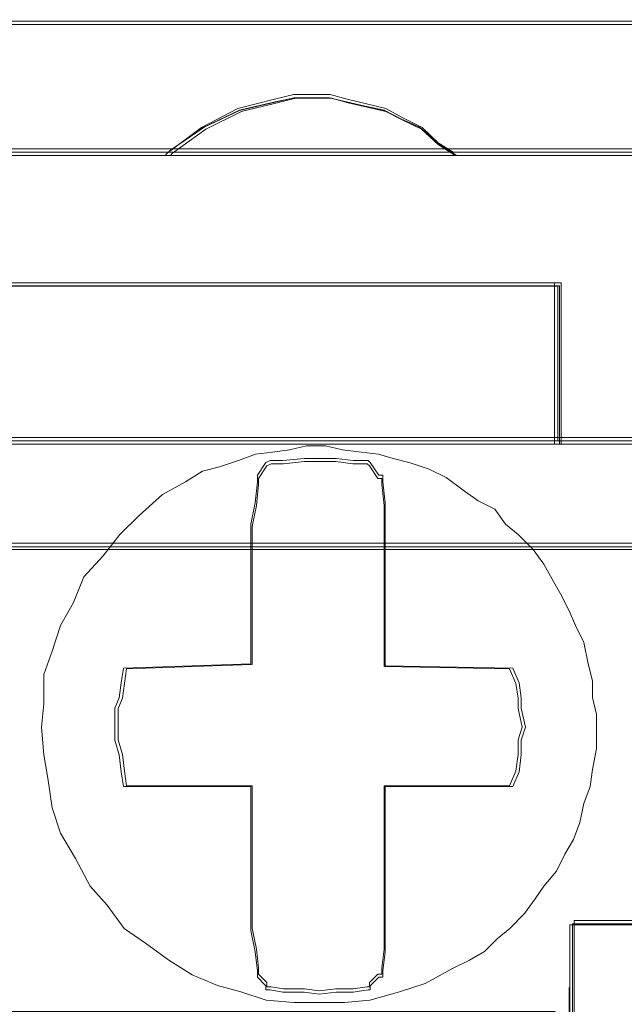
# Model space of a CAD drawing. Header units: millimetres. Extents: x -1290 to 1795, y -4192 to -1311.
# Tile 134 of 256: x 580.04 to 581.43, y -3302.43 to -3300.16. Entities that reach past the tile are written whole.
import ezdxf

# ---------------------------------------------------------------- set-up
doc = ezdxf.new("R2010")
doc.units = ezdxf.units.MM
doc.layers.add('$EL_istn', color=7, linetype='Continuous', lineweight=15)
doc.layers.add('Aparatura', color=7, linetype='Continuous', lineweight=13)
doc.styles.get("Standard").update_dxf_attribs({"font": 'ARIALN.TTF', "width": 0.8})
doc.dimstyles.new('100', dxfattribs={"dimtxt": 15, "dimasz": 10, "dimexe": 1.25, "dimexo": 0.625, "dimtad": 1, "dimdec": 0, "dimtxsty": 'Standard', "dimblk": 'OBLIQUE', "dimcen": 2.5, "dimadec": 0, "dimazin": 0, "dimtfac": 1, "dimtdec": 0, "dimtmove": 0, "dimatfit": 3, "dimldrblk": 'NONE', "dimfxl": 1, "dimarcsym": 0})

# ---------------------------------------------------------------- blocks, each defined once
blk = doc.blocks.new('_Oblique')
at = {"color": 0, "linetype": 'ByBlock', "lineweight": -2}
blk.add_line((-0.5, -0.5), (0.5, 0.5), dxfattribs=at)
blk = doc.blocks.new('*D43')
at = {"layer": '$EL_istn', "color": 0, "linetype": 'Continuous', "lineweight": -2, "ltscale": 0.1}
for p, q in [((605.2914, -3294.7164), (605.2914, -3319.5177)), ((518.0914, -3296.8148), (518.0914, -3319.5177)), ((518.0914, -3318.2677), (605.2914, -3318.2677))]:
    blk.add_line(p, q, dxfattribs=at)
at = {"layer": 'Defpoints', "color": 0}
for p in [(605.2914, -3294.0914), (518.0914, -3296.1898), (605.2914, -3318.2677)]:
    blk.add_point(p, dxfattribs=at)
at = {"layer": '$EL_istn', "color": 0, "linetype": 'ByBlock', "lineweight": -2, "xscale": 5, "yscale": 5, "zscale": 5, "rotation": 180}
blk.add_blockref('_Oblique', (518.0914, -3318.2677), dxfattribs=at)
at = {"layer": '$EL_istn', "color": 0, "linetype": 'ByBlock', "lineweight": -2, "xscale": 5, "yscale": 5, "zscale": 5}
blk.add_blockref('_Oblique', (605.2914, -3318.2677), dxfattribs=at)
at = {"layer": '$EL_istn', "color": 0, "lineweight": 5, "insert": (561.6914, -3313.5581), "char_height": 8, "attachment_point": 5}
blk.add_mtext('436', dxfattribs=at)
blk = doc.blocks.new('_None')

msp = doc.modelspace()

# ---------------------------------------------------------------- linework, layer by layer
at = {"layer": 'Aparatura', "lineweight": 13}
for points in [[(561.7986, -3300.1643), (596.0784, -3300.1643), (561.7986, -3300.1643)], [(581.0449, -3300.4732), (581.0055, -3300.4462), (580.9661, -3300.4084), (580.9217, -3300.3868), (580.8823, -3300.3652), (580.838, -3300.3544), (580.7936, -3300.3436), (580.7542, -3300.3328), (580.7148, -3300.3328), (580.6705, -3300.3328), (580.6261, -3300.3436), (580.5423, -3300.3652), (580.4586, -3300.4084), (580.3798, -3300.4678), (580.3748, -3300.4732), (581.0449, -3300.4732)], [(580.9661, -3300.4084), (580.9217, -3300.3868), (580.8823, -3300.3652), (580.838, -3300.3544), (580.7936, -3300.3436), (580.7542, -3300.3328), (580.7148, -3300.3328), (580.6705, -3300.3328), (580.6261, -3300.3436), (580.5423, -3300.3652), (580.4586, -3300.4084), (580.3798, -3300.4678), (580.3748, -3300.4732), (581.0449, -3300.4732), (581.0055, -3300.4462), (580.9661, -3300.4084)], [(580.9661, -3300.4084), (580.9217, -3300.3868), (580.8823, -3300.3652), (580.838, -3300.3544), (580.7936, -3300.3436), (580.7542, -3300.3328), (580.7148, -3300.3328), (580.6705, -3300.3328), (580.6261, -3300.3436), (580.5423, -3300.3652), (580.4586, -3300.4084), (580.3798, -3300.4678), (580.3748, -3300.4732), (581.0449, -3300.4732), (581.0055, -3300.4462), (580.9661, -3300.4084)], [(580.9661, -3300.4084), (580.9217, -3300.3868), (580.8823, -3300.3652), (580.838, -3300.3544), (580.7936, -3300.3436), (580.7542, -3300.3328), (580.7148, -3300.3328), (580.6705, -3300.3328), (580.6261, -3300.3436), (580.5423, -3300.3652), (580.4586, -3300.4084), (580.3798, -3300.4678), (580.3748, -3300.4732), (581.0449, -3300.4732), (581.0055, -3300.4462), (580.9661, -3300.4084)], [(580.8823, -3300.3652), (580.838, -3300.3544), (580.7936, -3300.3436), (580.7542, -3300.3328), (580.7148, -3300.3328), (580.6705, -3300.3328), (580.6261, -3300.3436), (580.5423, -3300.3652), (580.4586, -3300.4084), (580.3798, -3300.4678), (580.3748, -3300.4732), (581.0449, -3300.4732), (581.0055, -3300.4462), (580.9661, -3300.4084), (580.9217, -3300.3868), (580.8823, -3300.3652)], [(580.9603, -3300.4078), (580.917, -3300.3885), (580.8784, -3300.3692), (580.8351, -3300.3596), (580.7917, -3300.35), (580.7532, -3300.3403), (580.7147, -3300.3403), (580.6713, -3300.3403), (580.628, -3300.35), (580.5461, -3300.3692), (580.4642, -3300.4078), (580.3872, -3300.4609), (580.3824, -3300.4657), (581.0374, -3300.4657), (580.9989, -3300.4416), (580.9603, -3300.4078)], [(580.8784, -3300.3692), (580.8351, -3300.3596), (580.7917, -3300.35), (580.7532, -3300.3403), (580.7147, -3300.3403), (580.6713, -3300.3403), (580.628, -3300.35), (580.5461, -3300.3692), (580.4642, -3300.4078), (580.3872, -3300.4609), (580.3824, -3300.4657), (581.0374, -3300.4657), (580.9989, -3300.4416), (580.9603, -3300.4078), (580.917, -3300.3885), (580.8784, -3300.3692)], [(561.7986, -3300.4578), (597.2576, -3300.4578), (561.7986, -3300.4578)], [(581.2857, -3300.766), (578.7236, -3300.766), (581.2857, -3300.766)], [(578.7236, -3300.8714), (578.7236, -3300.9869), (578.7236, -3301.1375), (581.2857, -3301.1375), (581.2857, -3300.9869), (581.2857, -3300.8714), (581.2857, -3300.766), (578.7236, -3300.766), (578.7236, -3300.8714)], [(578.7236, -3300.8714), (578.7236, -3300.9869), (578.7236, -3301.1375), (581.2857, -3301.1375), (581.2857, -3300.9869), (581.2857, -3300.8714), (581.2857, -3300.766), (578.7236, -3300.766), (578.7236, -3300.8714)], [(578.7236, -3300.8714), (578.7236, -3300.9869), (578.7236, -3301.1375), (581.2857, -3301.1375), (581.2857, -3300.9869), (581.2857, -3300.8714), (581.2857, -3300.766), (578.7236, -3300.766), (578.7236, -3300.8714)], [(578.7236, -3300.9869), (578.7236, -3301.1375), (581.2857, -3301.1375), (581.2857, -3300.9869), (581.2857, -3300.8714), (581.2857, -3300.766), (578.7236, -3300.766), (578.7236, -3300.8714), (578.7236, -3300.9869)], [(581.2857, -3300.766), (580.9525, -3300.766), (581.2857, -3300.766)], [(581.2703, -3300.8824), (581.2703, -3300.766), (581.2703, -3300.8824)], [(578.7312, -3300.8747), (578.7312, -3300.9855), (578.7312, -3301.13), (581.2782, -3301.13), (581.2782, -3300.9855), (581.2782, -3300.8747), (581.2782, -3300.7736), (578.7312, -3300.7736), (578.7312, -3300.8747)], [(578.7312, -3300.9855), (578.7312, -3301.13), (581.2782, -3301.13), (581.2782, -3300.9855), (581.2782, -3300.8747), (581.2782, -3300.7736), (578.7312, -3300.7736), (578.7312, -3300.8747), (578.7312, -3300.9855)], [(581.2703, -3300.9931), (581.2703, -3300.867), (581.2703, -3300.9931)], [(581.2703, -3301.1375), (581.2703, -3300.9776), (581.2703, -3301.1375)], [(580.1686, -3302.091), (580.1345, -3302.0325), (580.115, -3301.9741), (580.1053, -3301.9059), (580.0955, -3301.8523), (580.0907, -3301.789), (580.0955, -3301.7354), (580.0955, -3301.6672), (580.115, -3301.6136), (580.1345, -3301.5551), (580.1638, -3301.5016), (580.1881, -3301.4431), (580.232, -3301.3944), (580.271, -3301.3457), (580.3148, -3301.3018), (580.3684, -3301.2531), (580.422, -3301.2239), (580.461, -3301.1996), (580.5, -3301.1898), (580.5439, -3301.1752), (580.5828, -3301.1606), (580.6218, -3301.1557), (580.6608, -3301.1508), (580.6998, -3301.1411), (580.7437, -3301.1411), (580.7826, -3301.1508), (580.8265, -3301.1557), (580.8655, -3301.1606), (580.8996, -3301.1703), (580.9386, -3301.1801), (580.9824, -3301.1947), (581.0214, -3301.2142), (581.0604, -3301.2434), (581.0945, -3301.2677), (581.1335, -3301.2872), (581.1579, -3301.3213), (581.1871, -3301.3457), (581.2212, -3301.3798), (581.2456, -3301.4139), (581.2651, -3301.448), (581.2846, -3301.4821), (581.3041, -3301.521), (581.3187, -3301.5551), (581.3382, -3301.5941), (581.3479, -3301.6428), (581.3577, -3301.6818), (581.3577, -3301.7208), (581.3674, -3301.7597), (581.3674, -3301.7987), (581.3674, -3301.8377), (581.3577, -3301.8864), (581.3528, -3301.9254), (581.3382, -3301.9643), (581.3284, -3302.0082), (581.3138, -3302.0471), (581.2943, -3302.0812), (581.2748, -3302.1202), (581.2456, -3302.1543), (581.2261, -3302.1835), (581.2017, -3302.2176), (581.1676, -3302.2517), (581.1384, -3302.2761), (581.1091, -3302.3053), (581.075, -3302.3248), (581.036, -3302.3443), (580.9727, -3302.3784), (580.9142, -3302.3979), (580.846, -3302.4173), (580.7875, -3302.4222), (580.729, -3302.4222), (580.6706, -3302.4222), (580.6072, -3302.4173), (580.5487, -3302.3979), (580.4951, -3302.3832), (580.4367, -3302.3589), (580.3831, -3302.3248), (580.3294, -3302.2858), (580.2807, -3302.2517), (580.2417, -3302.1981), (580.2027, -3302.1543), (580.1686, -3302.091)], [(580.1686, -3302.091), (580.1345, -3302.0325), (580.115, -3301.9741), (580.1053, -3301.9059), (580.0955, -3301.8523), (580.0907, -3301.789), (580.0955, -3301.7354), (580.0955, -3301.6672), (580.115, -3301.6136), (580.1345, -3301.5551), (580.1638, -3301.5016), (580.1881, -3301.4431), (580.232, -3301.3944), (580.271, -3301.3457), (580.3148, -3301.3018), (580.3684, -3301.2531), (580.422, -3301.2239), (580.461, -3301.1996), (580.5, -3301.1898), (580.5439, -3301.1752), (580.5828, -3301.1606), (580.6218, -3301.1557), (580.6608, -3301.1508), (580.6998, -3301.1411), (580.7437, -3301.1411), (580.7826, -3301.1508), (580.8265, -3301.1557), (580.8655, -3301.1606), (580.8996, -3301.1703), (580.9386, -3301.1801), (580.9824, -3301.1947), (581.0214, -3301.2142), (581.0604, -3301.2434), (581.0945, -3301.2677), (581.1335, -3301.2872), (581.1579, -3301.3213), (581.1871, -3301.3457), (581.2212, -3301.3798), (581.2456, -3301.4139), (581.2651, -3301.448), (581.2846, -3301.4821), (581.3041, -3301.521), (581.3187, -3301.5551), (581.3382, -3301.5941), (581.3479, -3301.6428), (581.3577, -3301.6818), (581.3577, -3301.7208), (581.3674, -3301.7597), (581.3674, -3301.7987), (581.3674, -3301.8377), (581.3577, -3301.8864), (581.3528, -3301.9254), (581.3382, -3301.9643), (581.3284, -3302.0082), (581.3138, -3302.0471), (581.2943, -3302.0812), (581.2748, -3302.1202), (581.2456, -3302.1543), (581.2261, -3302.1835), (581.2017, -3302.2176), (581.1676, -3302.2517), (581.1384, -3302.2761), (581.1091, -3302.3053), (581.075, -3302.3248), (581.036, -3302.3443), (580.9727, -3302.3784), (580.9142, -3302.3979), (580.846, -3302.4173), (580.7875, -3302.4222), (580.729, -3302.4222), (580.6706, -3302.4222), (580.6072, -3302.4173), (580.5487, -3302.3979), (580.4951, -3302.3832), (580.4367, -3302.3589), (580.3831, -3302.3248), (580.3294, -3302.2858), (580.2807, -3302.2517), (580.2417, -3302.1981), (580.2027, -3302.1543), (580.1686, -3302.091)], [(581.3577, -3301.8864), (581.3528, -3301.9254), (581.3382, -3301.9643), (581.3284, -3302.0082), (581.3138, -3302.0471), (581.2943, -3302.0812), (581.2748, -3302.1202), (581.2456, -3302.1543), (581.2261, -3302.1835), (581.2017, -3302.2176), (581.1676, -3302.2517), (581.1384, -3302.2761), (581.1091, -3302.3053), (581.075, -3302.3248), (581.036, -3302.3443), (580.9727, -3302.3784), (580.9142, -3302.3979), (580.846, -3302.4173), (580.7875, -3302.4222), (580.729, -3302.4222), (580.6706, -3302.4222), (580.6072, -3302.4173), (580.5487, -3302.3979), (580.4951, -3302.3832), (580.4367, -3302.3589), (580.3831, -3302.3248), (580.3294, -3302.2858), (580.2807, -3302.2517), (580.2417, -3302.1981), (580.2027, -3302.1543), (580.1686, -3302.091), (580.1345, -3302.0325), (580.115, -3301.9741), (580.1053, -3301.9059), (580.0955, -3301.8523), (580.0907, -3301.789), (580.0955, -3301.7354), (580.0955, -3301.6672), (580.115, -3301.6136), (580.1345, -3301.5551), (580.1638, -3301.5016), (580.1881, -3301.4431), (580.232, -3301.3944), (580.271, -3301.3457), (580.3148, -3301.3018), (580.3684, -3301.2531), (580.422, -3301.2239), (580.461, -3301.1996), (580.5, -3301.1898), (580.5439, -3301.1752), (580.5828, -3301.1606), (580.6218, -3301.1557), (580.6608, -3301.1508), (580.6998, -3301.1411), (580.7437, -3301.1411), (580.7826, -3301.1508), (580.8265, -3301.1557), (580.8655, -3301.1606), (580.8996, -3301.1703), (580.9386, -3301.1801), (580.9824, -3301.1947), (581.0214, -3301.2142), (581.0604, -3301.2434), (581.0945, -3301.2677), (581.1335, -3301.2872), (581.1579, -3301.3213), (581.1871, -3301.3457), (581.2212, -3301.3798), (581.2456, -3301.4139), (581.2651, -3301.448), (581.2846, -3301.4821), (581.3041, -3301.521), (581.3187, -3301.5551), (581.3382, -3301.5941), (581.3479, -3301.6428), (581.3577, -3301.6818), (581.3577, -3301.7208), (581.3674, -3301.7597), (581.3674, -3301.7987), (581.3674, -3301.8377), (581.3577, -3301.8864)], [(581.3577, -3301.8864), (581.3528, -3301.9254), (581.3382, -3301.9643), (581.3284, -3302.0082), (581.3138, -3302.0471), (581.2943, -3302.0812), (581.2748, -3302.1202), (581.2456, -3302.1543), (581.2261, -3302.1835), (581.2017, -3302.2176), (581.1676, -3302.2517), (581.1384, -3302.2761), (581.1091, -3302.3053), (581.075, -3302.3248), (581.036, -3302.3443), (580.9727, -3302.3784), (580.9142, -3302.3979), (580.846, -3302.4173), (580.7875, -3302.4222), (580.729, -3302.4222), (580.6706, -3302.4222), (580.6072, -3302.4173), (580.5487, -3302.3979), (580.4951, -3302.3832), (580.4367, -3302.3589), (580.3831, -3302.3248), (580.3294, -3302.2858), (580.2807, -3302.2517), (580.2417, -3302.1981), (580.2027, -3302.1543), (580.1686, -3302.091), (580.1345, -3302.0325), (580.115, -3301.9741), (580.1053, -3301.9059), (580.0955, -3301.8523), (580.0907, -3301.789), (580.0955, -3301.7354), (580.0955, -3301.6672), (580.115, -3301.6136), (580.1345, -3301.5551), (580.1638, -3301.5016), (580.1881, -3301.4431), (580.232, -3301.3944), (580.271, -3301.3457), (580.3148, -3301.3018), (580.3684, -3301.2531), (580.422, -3301.2239), (580.461, -3301.1996), (580.5, -3301.1898), (580.5439, -3301.1752), (580.5828, -3301.1606), (580.6218, -3301.1557), (580.6608, -3301.1508), (580.6998, -3301.1411), (580.7437, -3301.1411), (580.7826, -3301.1508), (580.8265, -3301.1557), (580.8655, -3301.1606), (580.8996, -3301.1703), (580.9386, -3301.1801), (580.9824, -3301.1947), (581.0214, -3301.2142), (581.0604, -3301.2434), (581.0945, -3301.2677), (581.1335, -3301.2872), (581.1579, -3301.3213), (581.1871, -3301.3457), (581.2212, -3301.3798), (581.2456, -3301.4139), (581.2651, -3301.448), (581.2846, -3301.4821), (581.3041, -3301.521), (581.3187, -3301.5551), (581.3382, -3301.5941), (581.3479, -3301.6428), (581.3577, -3301.6818), (581.3577, -3301.7208), (581.3674, -3301.7597), (581.3674, -3301.7987), (581.3674, -3301.8377), (581.3577, -3301.8864)], [(581.2943, -3302.0812), (581.3138, -3302.0471), (581.3284, -3302.0082), (581.3382, -3301.9643), (581.3528, -3301.9254), (581.3577, -3301.8864), (581.3674, -3301.8377), (581.3674, -3301.7987), (581.3674, -3301.7597), (581.3577, -3301.7208), (581.3577, -3301.6818), (581.3479, -3301.6428), (581.3382, -3301.5941), (581.3187, -3301.5551), (581.3041, -3301.521), (581.2846, -3301.4821), (581.2651, -3301.448), (581.2456, -3301.4139), (581.2212, -3301.3798), (581.1871, -3301.3457), (581.1579, -3301.3213), (581.1335, -3301.2872), (581.0945, -3301.2677), (581.0604, -3301.2434), (581.0214, -3301.2142), (580.9824, -3301.1947), (580.9386, -3301.1801), (580.8996, -3301.1703), (580.8655, -3301.1606), (580.8265, -3301.1557), (580.7826, -3301.1508), (580.7437, -3301.1411), (580.6998, -3301.1411), (580.6608, -3301.1508), (580.6218, -3301.1557), (580.5828, -3301.1606), (580.5439, -3301.1752), (580.5, -3301.1898), (580.461, -3301.1996), (580.422, -3301.2239), (580.3684, -3301.2531), (580.3148, -3301.3018), (580.271, -3301.3457), (580.232, -3301.3944), (580.1881, -3301.4431), (580.1638, -3301.5016), (580.1345, -3301.5551), (580.115, -3301.6136), (580.0955, -3301.6672), (580.0955, -3301.7354), (580.0907, -3301.789), (580.0955, -3301.8523), (580.1053, -3301.9059), (580.115, -3301.9741), (580.1345, -3302.0325), (580.1686, -3302.091), (580.2027, -3302.1543), (580.2417, -3302.1981), (580.2807, -3302.2517), (580.3294, -3302.2858), (580.3831, -3302.3248), (580.4367, -3302.3589), (580.4951, -3302.3832), (580.5487, -3302.3979), (580.6072, -3302.4173), (580.6706, -3302.4222), (580.729, -3302.4222), (580.7875, -3302.4222), (580.846, -3302.4173), (580.9142, -3302.3979), (580.9727, -3302.3784), (581.036, -3302.3443), (581.075, -3302.3248), (581.1091, -3302.3053), (581.1384, -3302.2761), (581.1676, -3302.2517), (581.2017, -3302.2176), (581.2261, -3302.1835), (581.2456, -3302.1543), (581.2748, -3302.1202), (581.2943, -3302.0812)], [(581.2943, -3302.0812), (581.3138, -3302.0471), (581.3284, -3302.0082), (581.3382, -3301.9643), (581.3528, -3301.9254), (581.3577, -3301.8864), (581.3674, -3301.8377), (581.3674, -3301.7987), (581.3674, -3301.7597), (581.3577, -3301.7208), (581.3577, -3301.6818), (581.3479, -3301.6428), (581.3382, -3301.5941), (581.3187, -3301.5551), (581.3041, -3301.521), (581.2846, -3301.4821), (581.2651, -3301.448), (581.2456, -3301.4139), (581.2212, -3301.3798), (581.1871, -3301.3457), (581.1579, -3301.3213), (581.1335, -3301.2872), (581.0945, -3301.2677), (581.0604, -3301.2434), (581.0214, -3301.2142), (580.9824, -3301.1947), (580.9386, -3301.1801), (580.8996, -3301.1703), (580.8655, -3301.1606), (580.8265, -3301.1557), (580.7826, -3301.1508), (580.7437, -3301.1411), (580.6998, -3301.1411), (580.6608, -3301.1508), (580.6218, -3301.1557), (580.5828, -3301.1606), (580.5439, -3301.1752), (580.5, -3301.1898), (580.461, -3301.1996), (580.422, -3301.2239), (580.3684, -3301.2531), (580.3148, -3301.3018), (580.271, -3301.3457), (580.232, -3301.3944), (580.1881, -3301.4431), (580.1638, -3301.5016), (580.1345, -3301.5551), (580.115, -3301.6136), (580.0955, -3301.6672), (580.0955, -3301.7354), (580.0907, -3301.789), (580.0955, -3301.8523), (580.1053, -3301.9059), (580.115, -3301.9741), (580.1345, -3302.0325), (580.1686, -3302.091), (580.2027, -3302.1543), (580.2417, -3302.1981), (580.2807, -3302.2517), (580.3294, -3302.2858), (580.3831, -3302.3248), (580.4367, -3302.3589), (580.4951, -3302.3832), (580.5487, -3302.3979), (580.6072, -3302.4173), (580.6706, -3302.4222), (580.729, -3302.4222), (580.7875, -3302.4222), (580.846, -3302.4173), (580.9142, -3302.3979), (580.9727, -3302.3784), (581.036, -3302.3443), (581.075, -3302.3248), (581.1091, -3302.3053), (581.1384, -3302.2761), (581.1676, -3302.2517), (581.2017, -3302.2176), (581.2261, -3302.1835), (581.2456, -3302.1543), (581.2748, -3302.1202), (581.2943, -3302.0812)], [(581.2943, -3302.0812), (581.2748, -3302.1202), (581.2456, -3302.1543), (581.2261, -3302.1835), (581.2017, -3302.2176), (581.1676, -3302.2517), (581.1384, -3302.2761), (581.1091, -3302.3053), (581.075, -3302.3248), (581.036, -3302.3443), (580.9727, -3302.3784), (580.9142, -3302.3979), (580.846, -3302.4173), (580.7875, -3302.4222), (580.729, -3302.4222), (580.6706, -3302.4222), (580.6072, -3302.4173), (580.5487, -3302.3979), (580.4951, -3302.3832), (580.4367, -3302.3589), (580.3831, -3302.3248), (580.3294, -3302.2858), (580.2807, -3302.2517), (580.2417, -3302.1981), (580.2027, -3302.1543), (580.1686, -3302.091), (580.1345, -3302.0325), (580.115, -3301.9741), (580.1053, -3301.9059), (580.0955, -3301.8523), (580.0907, -3301.789), (580.0955, -3301.7354), (580.0955, -3301.6672), (580.115, -3301.6136), (580.1345, -3301.5551), (580.1638, -3301.5016), (580.1881, -3301.4431), (580.232, -3301.3944), (580.271, -3301.3457), (580.3148, -3301.3018), (580.3684, -3301.2531), (580.422, -3301.2239), (580.461, -3301.1996), (580.5, -3301.1898), (580.5439, -3301.1752), (580.5828, -3301.1606), (580.6218, -3301.1557), (580.6608, -3301.1508), (580.6998, -3301.1411), (580.7437, -3301.1411), (580.7826, -3301.1508), (580.8265, -3301.1557), (580.8655, -3301.1606), (580.8996, -3301.1703), (580.9386, -3301.1801), (580.9824, -3301.1947), (581.0214, -3301.2142), (581.0604, -3301.2434), (581.0945, -3301.2677), (581.1335, -3301.2872), (581.1579, -3301.3213), (581.1871, -3301.3457), (581.2212, -3301.3798), (581.2456, -3301.4139), (581.2651, -3301.448), (581.2846, -3301.4821), (581.3041, -3301.521), (581.3187, -3301.5551), (581.3382, -3301.5941), (581.3479, -3301.6428), (581.3577, -3301.6818), (581.3577, -3301.7208), (581.3674, -3301.7597), (581.3674, -3301.7987), (581.3674, -3301.8377), (581.3577, -3301.8864), (581.3528, -3301.9254), (581.3382, -3301.9643), (581.3284, -3302.0082), (581.3138, -3302.0471), (581.2943, -3302.0812)], [(580.2738, -3301.6868), (580.2689, -3301.7209), (580.2591, -3301.7453), (580.2591, -3301.7891), (580.2591, -3301.8184), (580.2689, -3301.8525), (580.2738, -3301.8915), (580.2787, -3301.9256), (580.5723, -3301.9256), (580.5723, -3302.257), (580.5821, -3302.3057), (580.587, -3302.3496), (580.587, -3302.3642), (580.587, -3302.3642), (580.6066, -3302.3837), (580.6066, -3302.3934), (580.6164, -3302.3934), (580.6457, -3302.3983), (580.6947, -3302.3983), (580.7289, -3302.4032), (580.7681, -3302.3983), (580.8072, -3302.3983), (580.8415, -3302.3934), (580.8464, -3302.3934), (580.8464, -3302.3837), (580.866, -3302.3642), (580.8757, -3302.3642), (580.8757, -3302.3496), (580.8806, -3302.3057), (580.8806, -3302.257), (580.8806, -3301.9256), (581.1743, -3301.9256), (581.189, -3301.8915), (581.1939, -3301.8525), (581.1939, -3301.8184), (581.2036, -3301.7891), (581.1939, -3301.7453), (581.1939, -3301.7209), (581.189, -3301.6868), (581.1743, -3301.6527), (580.8806, -3301.6478), (580.8806, -3301.3213), (580.8806, -3301.2725), (580.8757, -3301.2238), (580.8757, -3301.2092), (580.866, -3301.2092), (580.8464, -3301.1799), (580.8415, -3301.1751), (580.8072, -3301.1751), (580.7681, -3301.1702), (580.7289, -3301.1702), (580.6947, -3301.1702), (580.6457, -3301.1751), (580.6164, -3301.1751), (580.6066, -3301.1799), (580.587, -3301.2092), (580.587, -3301.2092), (580.587, -3301.2238), (580.5821, -3301.2725), (580.5723, -3301.3213), (580.5723, -3301.6429), (580.2787, -3301.6527), (580.2738, -3301.6868)], [(580.2689, -3301.8525), (580.2738, -3301.8915), (580.2787, -3301.9256), (580.5723, -3301.9256), (580.5723, -3302.257), (580.5821, -3302.3057), (580.587, -3302.3496), (580.587, -3302.3642), (580.587, -3302.3642), (580.6066, -3302.3837), (580.6066, -3302.3934), (580.6164, -3302.3934), (580.6457, -3302.3983), (580.6947, -3302.3983), (580.7289, -3302.4032), (580.7681, -3302.3983), (580.8072, -3302.3983), (580.8415, -3302.3934), (580.8464, -3302.3934), (580.8464, -3302.3837), (580.866, -3302.3642), (580.8757, -3302.3642), (580.8757, -3302.3496), (580.8806, -3302.3057), (580.8806, -3302.257), (580.8806, -3301.9256), (581.1743, -3301.9256), (581.189, -3301.8915), (581.1939, -3301.8525), (581.1939, -3301.8184), (581.2036, -3301.7891), (581.1939, -3301.7453), (581.1939, -3301.7209), (581.189, -3301.6868), (581.1743, -3301.6527), (580.8806, -3301.6478), (580.8806, -3301.3213), (580.8806, -3301.2725), (580.8757, -3301.2238), (580.8757, -3301.2092), (580.866, -3301.2092), (580.8464, -3301.1799), (580.8415, -3301.1751), (580.8072, -3301.1751), (580.7681, -3301.1702), (580.7289, -3301.1702), (580.6947, -3301.1702), (580.6457, -3301.1751), (580.6164, -3301.1751), (580.6066, -3301.1799), (580.587, -3301.2092), (580.587, -3301.2092), (580.587, -3301.2238), (580.5821, -3301.2725), (580.5723, -3301.3213), (580.5723, -3301.6429), (580.2787, -3301.6527), (580.2738, -3301.6868), (580.2689, -3301.7209), (580.2591, -3301.7453), (580.2591, -3301.7891), (580.2591, -3301.8184), (580.2689, -3301.8525)], [(580.2689, -3301.8525), (580.2738, -3301.8915), (580.2787, -3301.9256), (580.5723, -3301.9256), (580.5723, -3302.257), (580.5821, -3302.3057), (580.587, -3302.3496), (580.587, -3302.3642), (580.587, -3302.3642), (580.6066, -3302.3837), (580.6066, -3302.3934), (580.6164, -3302.3934), (580.6457, -3302.3983), (580.6947, -3302.3983), (580.7289, -3302.4032), (580.7681, -3302.3983), (580.8072, -3302.3983), (580.8415, -3302.3934), (580.8464, -3302.3934), (580.8464, -3302.3837), (580.866, -3302.3642), (580.8757, -3302.3642), (580.8757, -3302.3496), (580.8806, -3302.3057), (580.8806, -3302.257), (580.8806, -3301.9256), (581.1743, -3301.9256), (581.189, -3301.8915), (581.1939, -3301.8525), (581.1939, -3301.8184), (581.2036, -3301.7891), (581.1939, -3301.7453), (581.1939, -3301.7209), (581.189, -3301.6868), (581.1743, -3301.6527), (580.8806, -3301.6478), (580.8806, -3301.3213), (580.8806, -3301.2725), (580.8757, -3301.2238), (580.8757, -3301.2092), (580.866, -3301.2092), (580.8464, -3301.1799), (580.8415, -3301.1751), (580.8072, -3301.1751), (580.7681, -3301.1702), (580.7289, -3301.1702), (580.6947, -3301.1702), (580.6457, -3301.1751), (580.6164, -3301.1751), (580.6066, -3301.1799), (580.587, -3301.2092), (580.587, -3301.2092), (580.587, -3301.2238), (580.5821, -3301.2725), (580.5723, -3301.3213), (580.5723, -3301.6429), (580.2787, -3301.6527), (580.2738, -3301.6868), (580.2689, -3301.7209), (580.2591, -3301.7453), (580.2591, -3301.7891), (580.2591, -3301.8184), (580.2689, -3301.8525)], [(580.8806, -3301.9256), (580.8806, -3302.257), (580.8806, -3302.3057), (580.8757, -3302.3496), (580.8757, -3302.3642), (580.866, -3302.3642), (580.8464, -3302.3837), (580.8464, -3302.3934), (580.8415, -3302.3934), (580.8072, -3302.3983), (580.7681, -3302.3983), (580.7289, -3302.4032), (580.6947, -3302.3983), (580.6457, -3302.3983), (580.6164, -3302.3934), (580.6066, -3302.3934), (580.6066, -3302.3837), (580.587, -3302.3642), (580.587, -3302.3642), (580.587, -3302.3496), (580.5821, -3302.3057), (580.5723, -3302.257), (580.5723, -3301.9256), (580.2787, -3301.9256), (580.2738, -3301.8915), (580.2689, -3301.8525), (580.2591, -3301.8184), (580.2591, -3301.7891), (580.2591, -3301.7453), (580.2689, -3301.7209), (580.2738, -3301.6868), (580.2787, -3301.6527), (580.5723, -3301.6429), (580.5723, -3301.3213), (580.5821, -3301.2725), (580.587, -3301.2238), (580.587, -3301.2092), (580.587, -3301.2092), (580.6066, -3301.1799), (580.6164, -3301.1751), (580.6457, -3301.1751), (580.6947, -3301.1702), (580.7289, -3301.1702), (580.7681, -3301.1702), (580.8072, -3301.1751), (580.8415, -3301.1751), (580.8464, -3301.1799), (580.866, -3301.2092), (580.8757, -3301.2092), (580.8757, -3301.2238), (580.8806, -3301.2725), (580.8806, -3301.3213), (580.8806, -3301.6478), (581.1743, -3301.6527), (581.189, -3301.6868), (581.1939, -3301.7209), (581.1939, -3301.7453), (581.2036, -3301.7891), (581.1939, -3301.8184), (581.1939, -3301.8525), (581.189, -3301.8915), (581.1743, -3301.9256), (580.8806, -3301.9256)], [(580.8806, -3301.9256), (580.8806, -3302.257), (580.8806, -3302.3057), (580.8757, -3302.3496), (580.8757, -3302.3642), (580.866, -3302.3642), (580.8464, -3302.3837), (580.8464, -3302.3934), (580.8415, -3302.3934), (580.8072, -3302.3983), (580.7681, -3302.3983), (580.7289, -3302.4032), (580.6947, -3302.3983), (580.6457, -3302.3983), (580.6164, -3302.3934), (580.6066, -3302.3934), (580.6066, -3302.3837), (580.587, -3302.3642), (580.587, -3302.3642), (580.587, -3302.3496), (580.5821, -3302.3057), (580.5723, -3302.257), (580.5723, -3301.9256), (580.2787, -3301.9256), (580.2738, -3301.8915), (580.2689, -3301.8525), (580.2591, -3301.8184), (580.2591, -3301.7891), (580.2591, -3301.7453), (580.2689, -3301.7209), (580.2738, -3301.6868), (580.2787, -3301.6527), (580.5723, -3301.6429), (580.5723, -3301.3213), (580.5821, -3301.2725), (580.587, -3301.2238), (580.587, -3301.2092), (580.587, -3301.2092), (580.6066, -3301.1799), (580.6164, -3301.1751), (580.6457, -3301.1751), (580.6947, -3301.1702), (580.7289, -3301.1702), (580.7681, -3301.1702), (580.8072, -3301.1751), (580.8415, -3301.1751), (580.8464, -3301.1799), (580.866, -3301.2092), (580.8757, -3301.2092), (580.8757, -3301.2238), (580.8806, -3301.2725), (580.8806, -3301.3213), (580.8806, -3301.6478), (581.1743, -3301.6527), (581.189, -3301.6868), (581.1939, -3301.7209), (581.1939, -3301.7453), (581.2036, -3301.7891), (581.1939, -3301.8184), (581.1939, -3301.8525), (581.189, -3301.8915), (581.1743, -3301.9256), (580.8806, -3301.9256)], [(580.2766, -3301.8517), (580.2814, -3301.8902), (580.2862, -3301.9239), (580.5751, -3301.9239), (580.5751, -3302.2512), (580.5847, -3302.2994), (580.5895, -3302.3427), (580.5895, -3302.3571), (580.5895, -3302.3571), (580.6088, -3302.3764), (580.6088, -3302.386), (580.6184, -3302.386), (580.6473, -3302.3908), (580.6954, -3302.3908), (580.7291, -3302.3956), (580.7677, -3302.3908), (580.8062, -3302.3908), (580.8399, -3302.386), (580.8447, -3302.386), (580.8447, -3302.3764), (580.8639, -3302.3571), (580.8736, -3302.3571), (580.8736, -3302.3427), (580.8784, -3302.2994), (580.8784, -3302.2512), (580.8784, -3301.9239), (581.1672, -3301.9239), (581.1817, -3301.8902), (581.1865, -3301.8517), (581.1865, -3301.818), (581.1961, -3301.7891), (581.1865, -3301.7458), (581.1865, -3301.7217), (581.1817, -3301.688), (581.1672, -3301.6543), (580.8784, -3301.6495), (580.8784, -3301.327), (580.8784, -3301.2788), (580.8736, -3301.2307), (580.8736, -3301.2163), (580.8639, -3301.2163), (580.8447, -3301.1874), (580.8399, -3301.1826), (580.8062, -3301.1826), (580.7677, -3301.1777), (580.7291, -3301.1777), (580.6954, -3301.1777), (580.6473, -3301.1826), (580.6184, -3301.1826), (580.6088, -3301.1874), (580.5895, -3301.2163), (580.5895, -3301.2163), (580.5895, -3301.2307), (580.5847, -3301.2788), (580.5751, -3301.327), (580.5751, -3301.6447), (580.2862, -3301.6543), (580.2814, -3301.688), (580.2766, -3301.7217), (580.267, -3301.7458), (580.267, -3301.7891), (580.267, -3301.818), (580.2766, -3301.8517)], [(585.4968, -3301.3656), (585.4914, -3301.3656), (561.6131, -3301.3656), (546.7402, -3301.3656), (541.265, -3301.3656), (538.8793, -3301.3656), (538.1539, -3301.3656), (537.8584, -3301.3656), (537.7724, -3301.3656), (537.7402, -3301.3656), (537.7294, -3301.3656), (537.724, -3301.3656), (585.4968, -3301.3656)], [(581.304, -3302.8073), (581.304, -3302.3877), (581.304, -3302.8073)]]:
    msp.add_lwpolyline(points, close=True, dxfattribs=at)
for points in [[(596.0705, -3300.1718), (561.8063, -3300.1718)], [(596.0705, -3300.1718), (561.8063, -3300.1718)], [(596.0784, -3300.1643), (561.8065, -3300.1643)], [(596.0784, -3300.1643), (561.8065, -3300.1643)], [(596.0784, -3300.1643), (561.8065, -3300.1643)], [(596.0784, -3300.1643), (561.8065, -3300.1643)], [(579.6364, -3300.4657), (580.3825, -3300.4657), (580.3873, -3300.4609), (580.4643, -3300.4079), (580.5462, -3300.3693), (580.628, -3300.3501), (580.6713, -3300.3404), (580.7146, -3300.3404), (580.7532, -3300.3404), (580.7917, -3300.3501), (580.835, -3300.3597), (580.8783, -3300.3693), (580.9168, -3300.3886), (580.9601, -3300.4079), (580.9987, -3300.4416), (581.0372, -3300.4657), (581.7785, -3300.4657)], [(579.6364, -3300.4657), (580.3825, -3300.4657), (580.3873, -3300.4609), (580.4643, -3300.4079), (580.5462, -3300.3693), (580.628, -3300.3501), (580.6713, -3300.3404), (580.7146, -3300.3404), (580.7532, -3300.3404), (580.7917, -3300.3501), (580.835, -3300.3597), (580.8783, -3300.3693), (580.9168, -3300.3886), (580.9601, -3300.4079), (580.9987, -3300.4416), (581.0372, -3300.4657), (581.7785, -3300.4657)], [(579.6406, -3300.4732), (580.3869, -3300.4732), (580.3917, -3300.4682), (580.4687, -3300.4125), (580.5506, -3300.3719), (580.6324, -3300.3517), (580.6757, -3300.3415), (580.7191, -3300.3415), (580.7576, -3300.3415), (580.7961, -3300.3517), (580.8394, -3300.3618), (580.8828, -3300.3719), (580.9213, -3300.3922), (580.9646, -3300.4125), (581.0032, -3300.4479), (581.0417, -3300.4732), (581.7832, -3300.4732)], [(579.6406, -3300.4732), (580.3869, -3300.4732), (580.3917, -3300.4682), (580.4687, -3300.4125), (580.5506, -3300.3719), (580.6324, -3300.3517), (580.6757, -3300.3415), (580.7191, -3300.3415), (580.7576, -3300.3415), (580.7961, -3300.3517), (580.8394, -3300.3618), (580.8828, -3300.3719), (580.9213, -3300.3922), (580.9646, -3300.4125), (581.0032, -3300.4479), (581.0417, -3300.4732), (581.7832, -3300.4732)], [(579.6406, -3300.4732), (580.3869, -3300.4732), (580.3917, -3300.4682), (580.4687, -3300.4125), (580.5506, -3300.3719), (580.6324, -3300.3517), (580.6757, -3300.3415), (580.7191, -3300.3415), (580.7576, -3300.3415), (580.7961, -3300.3517), (580.8394, -3300.3618), (580.8828, -3300.3719), (580.9213, -3300.3922), (580.9646, -3300.4125), (581.0032, -3300.4479), (581.0417, -3300.4732), (581.7832, -3300.4732)], [(579.6406, -3300.4732), (580.3869, -3300.4732), (580.3917, -3300.4682), (580.4687, -3300.4125), (580.5506, -3300.3719), (580.6324, -3300.3517), (580.6757, -3300.3415), (580.7191, -3300.3415), (580.7576, -3300.3415), (580.7961, -3300.3517), (580.8394, -3300.3618), (580.8828, -3300.3719), (580.9213, -3300.3922), (580.9646, -3300.4125), (581.0032, -3300.4479), (581.0417, -3300.4732), (581.7832, -3300.4732)], [(590.1835, -3300.4653), (589.4422, -3300.4653), (588.7779, -3300.4653), (588.0366, -3300.4653), (587.3771, -3300.4653), (586.6358, -3300.4653), (585.9811, -3300.4653), (585.2398, -3300.4653), (584.5755, -3300.4653), (583.8342, -3300.4653), (583.1843, -3300.4653), (582.4334, -3300.4653), (581.7787, -3300.4653), (581.0374, -3300.4653), (580.3827, -3300.4653), (579.6366, -3300.4653), (578.9771, -3300.4653), (578.2358, -3300.4653)], [(590.1835, -3300.4653), (589.4422, -3300.4653), (588.7779, -3300.4653), (588.0366, -3300.4653), (587.3771, -3300.4653), (586.6358, -3300.4653), (585.9811, -3300.4653), (585.2398, -3300.4653), (584.5755, -3300.4653), (583.8342, -3300.4653), (583.1843, -3300.4653), (582.4334, -3300.4653), (581.7787, -3300.4653), (581.0374, -3300.4653), (580.3827, -3300.4653), (579.6366, -3300.4653), (578.9771, -3300.4653), (578.2358, -3300.4653)], [(590.1835, -3300.4653), (589.4422, -3300.4653), (588.7779, -3300.4653), (588.0366, -3300.4653), (587.3771, -3300.4653), (586.6358, -3300.4653), (585.9811, -3300.4653), (585.2398, -3300.4653), (584.5755, -3300.4653), (583.8342, -3300.4653), (583.1843, -3300.4653), (582.4334, -3300.4653), (581.7787, -3300.4653), (581.0374, -3300.4653), (580.3827, -3300.4653), (579.6366, -3300.4653), (578.9771, -3300.4653), (578.2358, -3300.4653)], [(590.1895, -3300.4578), (589.4481, -3300.4578), (588.7836, -3300.4578), (588.0422, -3300.4578), (587.3825, -3300.4578), (586.6411, -3300.4578), (585.9862, -3300.4578), (585.2448, -3300.4578), (584.5803, -3300.4578), (583.8389, -3300.4578), (583.1889, -3300.4578), (582.4378, -3300.4578), (581.783, -3300.4578), (581.0415, -3300.4578), (580.3867, -3300.4578), (579.6404, -3300.4578), (578.9808, -3300.4578), (578.2393, -3300.4578)], [(590.1895, -3300.4578), (589.4481, -3300.4578), (588.7836, -3300.4578), (588.0422, -3300.4578), (587.3825, -3300.4578), (586.6411, -3300.4578), (585.9862, -3300.4578), (585.2448, -3300.4578), (584.5803, -3300.4578), (583.8389, -3300.4578), (583.1889, -3300.4578), (582.4378, -3300.4578), (581.783, -3300.4578), (581.0415, -3300.4578), (580.3867, -3300.4578), (579.6404, -3300.4578), (578.9808, -3300.4578), (578.2393, -3300.4578)], [(590.1895, -3300.4578), (589.4481, -3300.4578), (588.7836, -3300.4578), (588.0422, -3300.4578), (587.3825, -3300.4578), (586.6411, -3300.4578), (585.9862, -3300.4578), (585.2448, -3300.4578), (584.5803, -3300.4578), (583.8389, -3300.4578), (583.1889, -3300.4578), (582.4378, -3300.4578), (581.783, -3300.4578), (581.0415, -3300.4578), (580.3867, -3300.4578), (579.6404, -3300.4578), (578.9808, -3300.4578), (578.2393, -3300.4578)], [(590.1895, -3300.4578), (589.4481, -3300.4578), (588.7836, -3300.4578), (588.0422, -3300.4578), (587.3825, -3300.4578), (586.6411, -3300.4578), (585.9862, -3300.4578), (585.2448, -3300.4578), (584.5803, -3300.4578), (583.8389, -3300.4578), (583.1889, -3300.4578), (582.4378, -3300.4578), (581.783, -3300.4578), (581.0415, -3300.4578), (580.3867, -3300.4578), (579.6404, -3300.4578), (578.9808, -3300.4578), (578.2393, -3300.4578)], [(590.1895, -3300.4578), (589.4481, -3300.4578), (588.7836, -3300.4578), (588.0422, -3300.4578), (587.3825, -3300.4578), (586.6411, -3300.4578), (585.9862, -3300.4578), (585.2448, -3300.4578), (584.5803, -3300.4578), (583.8389, -3300.4578), (583.1889, -3300.4578), (582.4378, -3300.4578), (581.783, -3300.4578), (581.0415, -3300.4578), (580.3867, -3300.4578), (579.6404, -3300.4578), (578.9808, -3300.4578), (578.2393, -3300.4578)], [(590.1895, -3300.4578), (589.4481, -3300.4578), (588.7836, -3300.4578), (588.0422, -3300.4578), (587.3825, -3300.4578), (586.6411, -3300.4578), (585.9862, -3300.4578), (585.2448, -3300.4578), (584.5803, -3300.4578), (583.8389, -3300.4578), (583.1889, -3300.4578), (582.4378, -3300.4578), (581.783, -3300.4578), (581.0415, -3300.4578), (580.3867, -3300.4578), (579.6404, -3300.4578), (578.9808, -3300.4578), (578.2393, -3300.4578)], [(590.1895, -3300.4578), (589.4481, -3300.4578), (588.7836, -3300.4578), (588.0422, -3300.4578), (587.3825, -3300.4578), (586.6411, -3300.4578), (585.9862, -3300.4578), (585.2448, -3300.4578), (584.5803, -3300.4578), (583.8389, -3300.4578), (583.1889, -3300.4578), (582.4378, -3300.4578), (581.783, -3300.4578), (581.0415, -3300.4578), (580.3867, -3300.4578), (579.6404, -3300.4578), (578.9808, -3300.4578), (578.2393, -3300.4578)], [(578.4765, -3301.13), (578.7316, -3301.13), (578.7316, -3300.9855), (578.7316, -3300.8747), (578.7316, -3300.7736), (581.2781, -3300.7736), (581.2781, -3300.8747), (581.2781, -3300.9855), (581.2781, -3301.13), (581.538, -3301.13), (581.538, -3300.9855), (581.538, -3300.8747), (581.538, -3300.7736), (584.0749, -3300.7736), (584.0749, -3300.8747), (584.0749, -3300.9855), (584.0749, -3301.13), (584.3348, -3301.13)], [(578.4765, -3301.13), (578.7316, -3301.13), (578.7316, -3300.9855), (578.7316, -3300.8747), (578.7316, -3300.7736), (581.2781, -3300.7736), (581.2781, -3300.8747), (581.2781, -3300.9855), (581.2781, -3301.13), (581.538, -3301.13), (581.538, -3300.9855), (581.538, -3300.8747), (581.538, -3300.7736), (584.0749, -3300.7736), (584.0749, -3300.8747), (584.0749, -3300.9855), (584.0749, -3301.13), (584.3348, -3301.13)], [(578.4765, -3301.13), (578.7316, -3301.13), (578.7316, -3300.9855), (578.7316, -3300.8747), (578.7316, -3300.7736), (581.2781, -3300.7736), (581.2781, -3300.8747), (581.2781, -3300.9855), (581.2781, -3301.13), (581.538, -3301.13), (581.538, -3300.9855), (581.538, -3300.8747), (581.538, -3300.7736), (584.0749, -3300.7736), (584.0749, -3300.8747), (584.0749, -3300.9855), (584.0749, -3301.13), (584.3348, -3301.13)], [(578.48, -3301.1375), (578.7352, -3301.1375), (578.7352, -3300.9897), (578.7352, -3300.8765), (578.7352, -3300.773), (581.2822, -3300.773), (581.2822, -3300.8765), (581.2822, -3300.9897), (581.2822, -3301.1375), (581.5422, -3301.1375), (581.5422, -3300.9897), (581.5422, -3300.8765), (581.5422, -3300.773), (584.0796, -3300.773), (584.0796, -3300.8765), (584.0796, -3300.9897), (584.0796, -3301.1375), (584.3396, -3301.1375)], [(578.48, -3301.1375), (578.7352, -3301.1375), (578.7352, -3300.9897), (578.7352, -3300.8765), (578.7352, -3300.773), (581.2822, -3300.773), (581.2822, -3300.8765), (581.2822, -3300.9897), (581.2822, -3301.1375), (581.5422, -3301.1375), (581.5422, -3300.9897), (581.5422, -3300.8765), (581.5422, -3300.773), (584.0796, -3300.773), (584.0796, -3300.8765), (584.0796, -3300.9897), (584.0796, -3301.1375), (584.3396, -3301.1375)], [(578.48, -3301.1375), (578.7352, -3301.1375), (578.7352, -3300.9897), (578.7352, -3300.8765), (578.7352, -3300.773), (581.2822, -3300.773), (581.2822, -3300.8765), (581.2822, -3300.9897), (581.2822, -3301.1375), (581.5422, -3301.1375), (581.5422, -3300.9897), (581.5422, -3300.8765), (581.5422, -3300.773), (584.0796, -3300.773), (584.0796, -3300.8765), (584.0796, -3300.9897), (584.0796, -3301.1375), (584.3396, -3301.1375)], [(578.48, -3301.1375), (578.7352, -3301.1375), (578.7352, -3300.9897), (578.7352, -3300.8765), (578.7352, -3300.773), (581.2822, -3300.773), (581.2822, -3300.8765), (581.2822, -3300.9897), (581.2822, -3301.1375), (581.5422, -3301.1375), (581.5422, -3300.9897), (581.5422, -3300.8765), (581.5422, -3300.773), (584.0796, -3300.773), (584.0796, -3300.8765), (584.0796, -3300.9897), (584.0796, -3301.1375), (584.3396, -3301.1375)], [(578.48, -3301.1375), (578.7352, -3301.1375), (578.7352, -3300.9897), (578.7352, -3300.8765), (578.7352, -3300.773), (581.2822, -3300.773), (581.2822, -3300.8765), (581.2822, -3300.9897), (581.2822, -3301.1375), (581.5422, -3301.1375), (581.5422, -3300.9897), (581.5422, -3300.8765), (581.5422, -3300.773), (584.0796, -3300.773), (584.0796, -3300.8765), (584.0796, -3300.9897), (584.0796, -3301.1375), (584.3396, -3301.1375)], [(578.48, -3301.1375), (578.7352, -3301.1375), (578.7352, -3300.9897), (578.7352, -3300.8765), (578.7352, -3300.773), (581.2822, -3300.773), (581.2822, -3300.8765), (581.2822, -3300.9897), (581.2822, -3301.1375), (581.5422, -3301.1375), (581.5422, -3300.9897), (581.5422, -3300.8765), (581.5422, -3300.773), (584.0796, -3300.773), (584.0796, -3300.8765), (584.0796, -3300.9897), (584.0796, -3301.1375), (584.3396, -3301.1375)], [(578.48, -3301.1375), (578.7352, -3301.1375), (578.7352, -3300.9897), (578.7352, -3300.8765), (578.7352, -3300.773), (581.2822, -3300.773), (581.2822, -3300.8765), (581.2822, -3300.9897), (581.2822, -3301.1375), (581.5422, -3301.1375), (581.5422, -3300.9897), (581.5422, -3300.8765), (581.5422, -3300.773), (584.0796, -3300.773), (584.0796, -3300.8765), (584.0796, -3300.9897), (584.0796, -3301.1375), (584.3396, -3301.1375)], [(589.9395, -3301.1221), (589.6793, -3301.1221), (587.1355, -3301.1221), (586.8802, -3301.1221), (584.3315, -3301.1221), (584.0714, -3301.1221), (581.5324, -3301.1221), (581.2722, -3301.1221), (578.7236, -3301.1221), (578.5936, -3301.1221)], [(585.4879, -3301.3656), (561.6131, -3301.3656)], [(585.4829, -3301.3739), (561.6132, -3301.3739)], [(561.6133, -3301.3799), (585.488, -3301.3799)], [(581.5085, -3302.2336), (581.3159, -3302.2336), (581.3159, -3302.3904), (581.3159, -3302.4344), (581.3159, -3302.8018), (581.2822, -3302.8018), (580.1074, -3302.8018), (579.91, -3302.8018), (578.7352, -3302.8018), (578.7111, -3302.8018), (578.7111, -3302.4344), (578.7111, -3302.3904), (578.7111, -3302.2336), (578.5137, -3302.2336)], [(581.5085, -3302.2336), (581.3159, -3302.2336), (581.3159, -3302.3904), (581.3159, -3302.4344), (581.3159, -3302.8018), (581.2822, -3302.8018), (580.1074, -3302.8018), (579.91, -3302.8018), (578.7352, -3302.8018), (578.7111, -3302.8018), (578.7111, -3302.4344), (578.7111, -3302.3904), (578.7111, -3302.2336), (578.5137, -3302.2336)], [(581.5085, -3302.2336), (581.3159, -3302.2336), (581.3159, -3302.3904), (581.3159, -3302.4344), (581.3159, -3302.8018), (581.2822, -3302.8018), (580.1074, -3302.8018), (579.91, -3302.8018), (578.7352, -3302.8018), (578.7111, -3302.8018), (578.7111, -3302.4344), (578.7111, -3302.3904), (578.7111, -3302.2336), (578.5137, -3302.2336)], [(581.5085, -3302.2336), (581.3159, -3302.2336), (581.3159, -3302.3904), (581.3159, -3302.4344), (581.3159, -3302.8018), (581.2822, -3302.8018), (580.1074, -3302.8018), (579.91, -3302.8018), (578.7352, -3302.8018), (578.7111, -3302.8018), (578.7111, -3302.4344), (578.7111, -3302.3904), (578.7111, -3302.2336), (578.5137, -3302.2336)], [(581.5085, -3302.2336), (581.3159, -3302.2336), (581.3159, -3302.3904), (581.3159, -3302.4344), (581.3159, -3302.8018), (581.2822, -3302.8018), (580.1074, -3302.8018), (579.91, -3302.8018), (578.7352, -3302.8018), (578.7111, -3302.8018), (578.7111, -3302.4344), (578.7111, -3302.3904), (578.7111, -3302.2336), (578.5137, -3302.2336)], [(581.5043, -3302.2411), (581.3118, -3302.2411), (581.3118, -3302.3952), (581.3118, -3302.4385), (581.3118, -3302.7995), (581.2781, -3302.7995), (580.1035, -3302.7995), (579.9061, -3302.7995), (578.7316, -3302.7995), (578.7075, -3302.7995), (578.7075, -3302.4385), (578.7075, -3302.3952), (578.7075, -3302.2411), (578.5102, -3302.2411)], [(581.5043, -3302.2411), (581.3118, -3302.2411), (581.3118, -3302.3952), (581.3118, -3302.4385), (581.3118, -3302.7995), (581.2781, -3302.7995), (580.1035, -3302.7995), (579.9061, -3302.7995), (578.7316, -3302.7995), (578.7075, -3302.7995), (578.7075, -3302.4385), (578.7075, -3302.3952), (578.7075, -3302.2411), (578.5102, -3302.2411)], [(581.5043, -3302.2411), (581.3118, -3302.2411), (581.3118, -3302.3952), (581.3118, -3302.4385), (581.3118, -3302.7995), (581.2781, -3302.7995), (580.1035, -3302.7995), (579.9061, -3302.7995), (578.7316, -3302.7995), (578.7075, -3302.7995), (578.7075, -3302.4385), (578.7075, -3302.3952), (578.7075, -3302.2411), (578.5102, -3302.2411)], [(578.5936, -3302.244), (578.6996, -3302.244), (578.6996, -3302.3994), (578.6996, -3302.8073), (578.7236, -3302.8073), (578.7236, -3302.7005), (578.7236, -3302.4431), (579.8992, -3302.4431), (580.0967, -3302.4431), (581.2722, -3302.4431), (581.2722, -3302.7005), (581.2722, -3302.8073), (581.306, -3302.8073), (581.306, -3302.3994), (581.306, -3302.244), (581.4987, -3302.244)]]:
    msp.add_lwpolyline(points, dxfattribs=at)

# ---------------------------------------------------------------- dimensions: what is measured, and where the dimension line sits
at = {"layer": '$EL_istn', "linetype": 'Continuous', "lineweight": 5, "ltscale": 0.1}
dim = msp.add_linear_dim(base=(605.2914, -3318.2677), p1=(518.0914, -3296.1898), p2=(605.2914, -3294.0914), dimstyle='100', override={"dimtxt": 8, "dimasz": 5, "dimlfac": 5, "dimfxl": 35, "dimfxlon": 0}, dxfattribs=at)
dim.commit()
dim.dimension.update_dxf_attribs({"geometry": '*D43', "text_midpoint": (561.6914, -3313.5581)})

doc.saveas('drawing.dxf')
